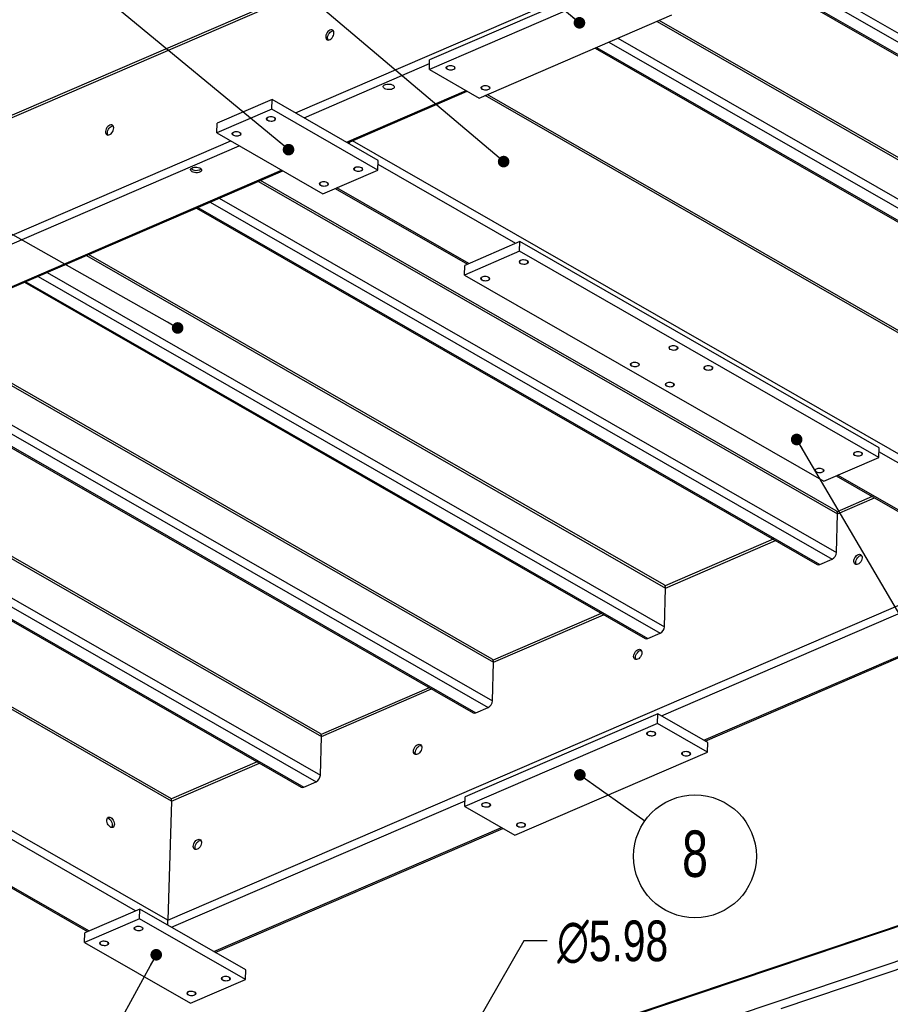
# Model space of a CAD drawing. Header units: millimetres. Extents: x 5 to 589, y 5 to 415.
# Tile 15 of 18: x 407 to 481, y 287 to 372. Entities that reach past the tile are written whole.
import ezdxf

# ---------------------------------------------------------------- set-up
doc = ezdxf.new("R2010")
doc.units = ezdxf.units.MM
doc.header["$PDSIZE"] = -1
for name, color, linetype in [('COTES', 1, 'Continuous'), ('NOTES', 6, 'Continuous'), ('TRAIT-FINS', 9, 'Continuous')]:
    doc.layers.add(name, color=color, linetype=linetype)
doc.layers.add('TRAIT-FORT', color=4, linetype='Continuous', lineweight=25)
doc.styles.add('SLDTEXTSTYLE0', font='TXT', dxfattribs={"width": 0.75})
doc.dimstyles.new('SLDDIMSTYLE2', dxfattribs={"dimtxt": 0.18, "dimasz": 1, "dimexe": 0, "dimexo": 0.0625, "dimgap": 0, "dimtad": 0, "dimtih": 1, "dimtoh": 1, "dimdec": 0, "dimrnd": 1e-09, "dimzin": 0, "dimdsep": 46, "dimtxsty": 'Standard', "dimblk1": 'DOT', "dimblk2": 'DOT', "dimsah": 1, "dimcen": 0.09, "dimadec": 0, "dimazin": 0, "dimtfac": 1, "dimtdec": 0, "dimtofl": 0, "dimtmove": 0, "dimatfit": 3, "dimldrblk": 'DOT', "dimfxl": 1, "dimfrac": 2, "dimtolj": 1, "dimtzin": 0, "dimarcsym": 0})
doc.dimstyles.new('SLDDIMSTYLE3', dxfattribs={"dimtxt": 3.5, "dimasz": 2, "dimexe": 0, "dimexo": 0.0625, "dimgap": 0.875, "dimtad": 0, "dimtih": 1, "dimtoh": 1, "dimlfac": 12, "dimrnd": 1e-09, "dimzin": 12, "dimdsep": 46, "dimtxsty": 'SLDTEXTSTYLE0', "dimsah": 1, "dimcen": 0, "dimadec": 0, "dimazin": 3, "dimtfac": 1, "dimtofl": 0, "dimtmove": 0, "dimatfit": 3, "dimfxl": 1, "dimfrac": 2, "dimtolj": 1, "dimtzin": 12, "dimarcsym": 0})

# ---------------------------------------------------------------- blocks, each defined once
blk = doc.blocks.new('_Dot')
at = {"color": 0, "linetype": 'ByBlock', "lineweight": -2}
blk.add_line((-0.5, 0), (-1, 0), dxfattribs=at)
at = {"color": 0, "linetype": 'ByBlock', "const_width": 0.5}
blk.add_lwpolyline([(-0.25, 0, 1), (0.25, 0, 1)], format="xyb", close=True, dxfattribs=at)
blk = doc.blocks.new('SW_NOTE_23')
at = {"layer": 'NOTES', "color": 0}
blk.add_circle((4.319, -3.055), 5.291, dxfattribs=at)
at = {"layer": 'NOTES', "color": 0, "insert": (4.325, -0.831), "char_height": 4, "attachment_point": 2, "style": 'SLDTEXTSTYLE0'}
blk.add_mtext('8', dxfattribs=at)
blk = doc.blocks.new('_D_50')
at = {"layer": 'COTES', "color": 0, "lineweight": -2, "transparency": 16777216}
for p, q in [((449.919, 292.877), (443.962, 282.49)), ((451.919, 292.877), (449.919, 292.877))]:
    blk.add_line(p, q, dxfattribs=at)
at = {"layer": 'COTES', "color": 0, "transparency": 16777216}
blk.add_solid([(443.673, 282.656), (444.251, 282.324), (442.967, 280.755)], dxfattribs=at)
at = {"layer": 'Defpoints', "color": 0, "transparency": 16777216}
for p in [(442.967, 280.755), (442.719, 280.323)]:
    blk.add_point(p, dxfattribs=at)
at = {"layer": 'COTES', "color": 0, "transparency": 16777216, "insert": (452.794, 294.627), "char_height": 3.5, "attachment_point": 1, "style": 'SLDTEXTSTYLE0'}
blk.add_mtext('\\A1;∅5.98', dxfattribs=at)

msp = doc.modelspace()

# ---------------------------------------------------------------- linework, layer by layer
at = {"layer": 'TRAIT-FINS', "lineweight": 18, "flags": 128}
for points in [[(443.34319, 368.16758), (443.47702, 368.20474), (443.63135, 368.21279), (443.7827, 368.1905), (443.90801, 368.14127), (443.98822, 368.0726), (444.01111, 367.99494), (443.97319, 367.9201), (443.88025, 367.85949), (443.74642, 367.82234), (443.59209, 367.81429), (443.44074, 367.83657), (443.31543, 367.8858), (443.23522, 367.95447), (443.21233, 368.03214), (443.25025, 368.10697), (443.34319, 368.16758)], [(446.3507, 366.44229), (446.48453, 366.47945), (446.63886, 366.4875), (446.79021, 366.46521), (446.91552, 366.41598), (446.99573, 366.34731), (447.01862, 366.26964), (446.98071, 366.19481), (446.88776, 366.1342), (446.75393, 366.09705), (446.5996, 366.089), (446.44825, 366.11128), (446.32294, 366.16051), (446.24273, 366.22918), (446.21984, 366.30685), (446.25776, 366.38168), (446.3507, 366.44229)], [(427.87288, 363.76448), (428.00671, 363.80164), (428.16104, 363.80969), (428.31239, 363.7874), (428.4377, 363.73817), (428.51791, 363.6695), (428.5408, 363.59184), (428.50288, 363.517), (428.40994, 363.45639), (428.27611, 363.41924), (428.12178, 363.41119), (427.97043, 363.43347), (427.84512, 363.4827), (427.76491, 363.55137), (427.74202, 363.62904), (427.77994, 363.70387), (427.87288, 363.76448)], [(424.90995, 362.48711), (425.04378, 362.52427), (425.19811, 362.53232), (425.34946, 362.51003), (425.47477, 362.46081), (425.55498, 362.39213), (425.57787, 362.31447), (425.53995, 362.23963), (425.44701, 362.17902), (425.31318, 362.14187), (425.15885, 362.13382), (425.0075, 362.1561), (424.88219, 362.20533), (424.80198, 362.274), (424.77909, 362.35167), (424.817, 362.4265), (424.90995, 362.48711)], [(435.39166, 359.45125), (435.52549, 359.48841), (435.67982, 359.49646), (435.83117, 359.47417), (435.95648, 359.42495), (436.03669, 359.35627), (436.05958, 359.27861), (436.02166, 359.20378), (435.92872, 359.14317), (435.79489, 359.10601), (435.64056, 359.09796), (435.48921, 359.12025), (435.3639, 359.16947), (435.28369, 359.23815), (435.2608, 359.31581), (435.29872, 359.39065), (435.39166, 359.45125)], [(432.42873, 358.17388), (432.56256, 358.21104), (432.71689, 358.21909), (432.86824, 358.1968), (432.99355, 358.14758), (433.07376, 358.0789), (433.09665, 358.00124), (433.05873, 357.92641), (432.96579, 357.8658), (432.83196, 357.82864), (432.67763, 357.82059), (432.52628, 357.84288), (432.40096, 357.8921), (432.32076, 357.96078), (432.29787, 358.03844), (432.33578, 358.11328), (432.42873, 358.17388)], [(449.6403, 351.456), (449.77412, 351.49316), (449.92846, 351.5012), (450.0798, 351.47892), (450.20512, 351.42969), (450.28533, 351.36102), (450.30821, 351.28335), (450.2703, 351.20852), (450.17735, 351.14791), (450.04353, 351.11075), (449.88919, 351.10271), (449.73785, 351.12499), (449.61253, 351.17422), (449.53232, 351.24289), (449.50944, 351.32056), (449.54735, 351.39539), (449.6403, 351.456)], [(446.32181, 350.02535), (446.45564, 350.0625), (446.60997, 350.07055), (446.76132, 350.04827), (446.88663, 349.99904), (446.96684, 349.93037), (446.98973, 349.8527), (446.95182, 349.77787), (446.85887, 349.71726), (446.72504, 349.6801), (446.57071, 349.67205), (446.41936, 349.69434), (446.29405, 349.74356), (446.21384, 349.81224), (446.19095, 349.8899), (446.22887, 349.96474), (446.32181, 350.02535)], [(462.52963, 344.0619), (462.66346, 344.09905), (462.8178, 344.1071), (462.96914, 344.08482), (463.09446, 344.03559), (463.17466, 343.96692), (463.19755, 343.88925), (463.15964, 343.81442), (463.06669, 343.75381), (462.93286, 343.71665), (462.77853, 343.7086), (462.62718, 343.73089), (462.50187, 343.78011), (462.42166, 343.84879), (462.39877, 343.92645), (462.43669, 344.00129), (462.52963, 344.0619)], [(459.21115, 342.63124), (459.34498, 342.6684), (459.49931, 342.67645), (459.65066, 342.65416), (459.77597, 342.60493), (459.85618, 342.53626), (459.87907, 342.4586), (459.84115, 342.38376), (459.74821, 342.32315), (459.61438, 342.286), (459.46005, 342.27795), (459.3087, 342.30023), (459.18339, 342.34946), (459.10318, 342.41813), (459.08029, 342.4958), (459.1182, 342.57063), (459.21115, 342.63124)], [(465.53715, 342.3366), (465.67097, 342.37376), (465.82531, 342.38181), (465.97665, 342.35952), (466.10197, 342.3103), (466.18217, 342.24162), (466.20506, 342.16396), (466.16715, 342.08913), (466.0742, 342.02852), (465.94038, 341.99136), (465.78604, 341.98331), (465.6347, 342.0056), (465.50938, 342.05482), (465.42917, 342.1235), (465.40629, 342.20116), (465.4442, 342.276), (465.53715, 342.3366)], [(462.21866, 340.90595), (462.35249, 340.94311), (462.50682, 340.95116), (462.65817, 340.92887), (462.78348, 340.87964), (462.86369, 340.81097), (462.88658, 340.73331), (462.84866, 340.65847), (462.75572, 340.59786), (462.62189, 340.56071), (462.46756, 340.55266), (462.31621, 340.57494), (462.1909, 340.62417), (462.11069, 340.69284), (462.0878, 340.77051), (462.12572, 340.84534), (462.21866, 340.90595)], [(478.42648, 334.9425), (478.56031, 334.97966), (478.71464, 334.98771), (478.86599, 334.96542), (478.9913, 334.91619), (479.07151, 334.84752), (479.0944, 334.76986), (479.05648, 334.69502), (478.96354, 334.63441), (478.82971, 334.59726), (478.67538, 334.58921), (478.52403, 334.61149), (478.39872, 334.66072), (478.31851, 334.72939), (478.29562, 334.80706), (478.33354, 334.88189), (478.42648, 334.9425)], [(475.108, 333.51185), (475.24183, 333.549), (475.39616, 333.55705), (475.54751, 333.53477), (475.67282, 333.48554), (475.75303, 333.41687), (475.77592, 333.3392), (475.738, 333.26437), (475.64506, 333.20376), (475.51123, 333.1666), (475.35689, 333.15855), (475.20555, 333.18084), (475.08023, 333.23007), (475.00003, 333.29874), (474.97714, 333.3764), (475.01505, 333.45124), (475.108, 333.51185)], [(460.62, 310.86134), (460.75383, 310.8985), (460.90816, 310.90655), (461.05951, 310.88426), (461.18482, 310.83503), (461.26503, 310.76636), (461.28792, 310.68869), (461.25, 310.61386), (461.15706, 310.55325), (461.02323, 310.5161), (460.8689, 310.50805), (460.71755, 310.53033), (460.59224, 310.57956), (460.51203, 310.64823), (460.48914, 310.7259), (460.52706, 310.80073), (460.62, 310.86134)], [(463.62751, 309.13605), (463.76134, 309.17321), (463.91568, 309.18125), (464.06702, 309.15897), (464.19234, 309.10974), (464.27254, 309.04107), (464.29543, 308.9634), (464.25752, 308.88857), (464.16457, 308.82796), (464.03074, 308.7908), (463.87641, 308.78276), (463.72506, 308.80504), (463.59975, 308.85427), (463.51954, 308.92294), (463.49665, 309.00061), (463.53457, 309.07544), (463.62751, 309.13605)], [(446.39793, 304.72997), (446.53176, 304.76712), (446.68609, 304.77517), (446.83744, 304.75289), (446.96275, 304.70366), (447.04296, 304.63499), (447.06585, 304.55732), (447.02793, 304.48249), (446.93499, 304.42188), (446.80116, 304.38472), (446.64682, 304.37667), (446.49548, 304.39896), (446.37016, 304.44819), (446.28996, 304.51686), (446.26707, 304.59452), (446.30498, 304.66936), (446.39793, 304.72997)], [(449.40544, 303.00468), (449.53927, 303.04183), (449.6936, 303.04988), (449.84495, 303.0276), (449.97026, 302.97837), (450.05047, 302.9097), (450.07336, 302.83203), (450.03544, 302.7572), (449.9425, 302.69659), (449.80867, 302.65943), (449.65434, 302.65138), (449.50299, 302.67367), (449.37768, 302.7229), (449.29747, 302.79157), (449.27458, 302.86923), (449.3125, 302.94407), (449.40544, 303.00468)], [(416.46851, 294.0933), (416.60234, 294.13046), (416.75667, 294.13851), (416.90802, 294.11622), (417.03333, 294.067), (417.11354, 293.99832), (417.13643, 293.92066), (417.09851, 293.84583), (417.00557, 293.78522), (416.87174, 293.74806), (416.71741, 293.74001), (416.56606, 293.7623), (416.44075, 293.81152), (416.36054, 293.8802), (416.33765, 293.95786), (416.37557, 294.0327), (416.46851, 294.0933)], [(413.50558, 292.81594), (413.63941, 292.85309), (413.79374, 292.86114), (413.94509, 292.83885), (414.0704, 292.78963), (414.15061, 292.72095), (414.1735, 292.64329), (414.13558, 292.56846), (414.04264, 292.50785), (413.90881, 292.47069), (413.75448, 292.46264), (413.60313, 292.48493), (413.47782, 292.53415), (413.39761, 292.60283), (413.37472, 292.68049), (413.41264, 292.75533), (413.50558, 292.81594)], [(423.98729, 289.78008), (424.12112, 289.81723), (424.27545, 289.82528), (424.4268, 289.803), (424.55211, 289.75377), (424.63232, 289.6851), (424.65521, 289.60743), (424.61729, 289.5326), (424.52435, 289.47199), (424.39052, 289.43483), (424.23619, 289.42678), (424.08484, 289.44907), (423.95953, 289.4983), (423.87932, 289.56697), (423.85643, 289.64464), (423.89435, 289.71947), (423.98729, 289.78008)], [(421.02436, 288.50271), (421.15819, 288.53986), (421.31252, 288.54791), (421.46387, 288.52563), (421.58918, 288.4764), (421.66939, 288.40773), (421.69228, 288.33006), (421.65436, 288.25523), (421.56142, 288.19462), (421.42759, 288.15746), (421.27326, 288.14941), (421.12191, 288.1717), (420.9966, 288.22093), (420.91639, 288.2896), (420.8935, 288.36727), (420.93142, 288.4421), (421.02436, 288.50271)]]:
    msp.add_lwpolyline(points, dxfattribs=at)
at = {"layer": 'TRAIT-FORT', "lineweight": 25}
for p, q in [((497.48051, 403.43699), (350.65441, 340.13781)), ((350.38689, 339.82354), (497.34831, 403.18106)), ((430.25742, 364.1349), (482.74901, 386.7649)), ((471.21909, 377.27825), (524.36456, 346.79079)), ((469.24614, 376.42768), (522.7035, 345.7613)), ((469.37629, 376.48379), (522.93016, 345.76204)), ((470.44294, 376.94364), (523.99682, 346.22189)), ((458.39887, 375.85679), (441.80645, 368.70352)), ((458.3745, 375.02556), (441.78208, 367.87229)), ((446.07853, 365.40759), (462.67094, 372.56086)), ((510.12328, 344.24739), (461.58419, 372.09234)), ((461.389, 372.00819), (510.23998, 343.98431)), ((458.02425, 370.55759), (510.14248, 340.65942)), ((456.0513, 369.70702), (508.48143, 339.62992)), ((456.18145, 369.76313), (508.70809, 339.63067)), ((457.2481, 370.22298), (509.77474, 340.09052)), ((441.78208, 367.87229), (441.80645, 368.70352)), ((430.98806, 363.71576), (441.79684, 368.3756)), ((441.78208, 367.87229), (446.07853, 365.40759)), ((428.24908, 365.287), (423.50839, 363.24321)), ((428.22471, 364.45578), (428.24908, 365.287)), ((437.37903, 360.04951), (428.24908, 365.287)), ((434.64004, 361.62076), (444.93948, 366.06102)), ((434.75186, 361.55662), (445.05129, 365.99688)), ((495.42532, 337.59747), (446.57434, 365.62135)), ((495.30862, 337.86054), (446.76953, 365.7055)), ((428.22471, 364.45578), (423.48402, 362.41199)), ((437.35465, 359.21829), (428.22471, 364.45578)), ((423.48402, 362.41199), (423.50839, 363.24321)), ((423.48402, 362.41199), (432.61396, 357.1745)), ((350.08627, 329.57177), (424.67555, 361.72846)), ((397.32916, 349.20484), (425.40619, 361.30932)), ((495.1247, 327.3457), (435.17245, 361.73794)), ((437.35465, 359.21829), (437.37903, 360.04951)), ((449.21464, 352.90264), (437.36872, 359.69817)), ((400.98114, 347.10984), (429.05816, 359.21432)), ((401.09295, 347.0457), (429.16998, 359.15018)), ((432.61396, 357.1745), (437.35465, 359.21829)), ((427.05841, 358.23984), (476.93663, 329.62668)), ((476.81992, 329.88975), (427.2536, 358.32399)), ((433.68055, 357.63432), (445.05491, 351.10931)), ((445.18505, 351.16542), (433.8107, 357.69043)), ((423.69366, 356.78924), (476.83913, 326.30179)), ((421.72071, 355.93867), (475.17808, 325.27229)), ((421.85086, 355.99478), (475.40473, 325.27304)), ((422.91751, 356.45463), (476.47139, 325.73289)), ((449.57019, 353.05592), (444.8295, 351.01213)), ((449.54582, 352.2247), (449.57019, 353.05592)), ((480.5046, 335.31007), (449.57019, 353.05592)), ((412.24376, 351.853), (462.12197, 323.23984)), ((462.00526, 323.50291), (412.43895, 351.93715)), ((449.54582, 352.2247), (444.80513, 350.18091)), ((480.48023, 334.47885), (449.54582, 352.2247)), ((444.80513, 350.18091), (444.8295, 351.01213)), ((408.10286, 350.06779), (461.65673, 319.34604)), ((408.879, 350.4024), (462.02447, 319.91494)), ((444.80513, 350.18091), (475.73954, 332.43506)), ((406.90605, 349.55183), (460.36342, 318.88545)), ((407.0362, 349.60793), (460.59008, 318.88619)), ((447.1906, 317.11606), (398.65152, 344.96102)), ((398.45633, 344.87687), (447.30731, 316.85299)), ((395.09158, 343.42627), (447.20981, 313.52809)), ((393.11863, 342.5757), (445.54876, 312.4986)), ((393.24877, 342.6318), (445.77542, 312.49934)), ((394.31543, 343.09166), (446.84207, 312.95919)), ((382.61444, 339.0793), (432.49265, 310.46614)), ((432.37595, 310.72921), (382.80963, 339.16345)), ((378.47354, 337.29409), (432.02741, 306.57235)), ((379.24968, 337.6287), (432.39515, 307.14124)), ((377.27673, 336.77813), (430.7341, 306.11175)), ((377.40688, 336.83424), (430.96076, 306.11249)), ((480.48023, 334.47885), (480.5046, 335.31007)), ((492.34021, 328.1632), (480.4943, 334.95873)), ((475.73954, 332.43506), (480.48023, 334.47885)), ((419.57427, 304.89681), (369.69605, 333.50997)), ((419.57177, 305.09437), (369.89124, 333.59412)), ((476.80613, 332.89488), (488.18048, 326.36987)), ((488.31063, 326.42598), (476.93628, 332.95099)), ((479.9168, 331.11042), (476.89796, 329.80895)), ((476.93663, 329.62668), (480.11478, 330.99684)), ((476.83913, 326.30179), (476.93663, 329.62668)), ((419.27365, 294.64504), (360.34863, 328.448)), ((471.40094, 327.43909), (462.0833, 323.4221)), ((462.12197, 323.23984), (471.59892, 327.32551)), ((475.40473, 325.27304), (476.47139, 325.73289)), ((419.27365, 294.64504), (489.12223, 324.75794)), ((461.77584, 312.23432), (489.85287, 324.3388)), ((462.02447, 319.91494), (462.12197, 323.23984)), ((465.42782, 310.13932), (493.50485, 322.2438)), ((465.53964, 310.07518), (493.61666, 322.17966)), ((456.58628, 321.05224), (447.26864, 317.03525)), ((447.30731, 316.85299), (456.78427, 320.93866)), ((460.59008, 318.88619), (461.65673, 319.34604)), ((447.20981, 313.52809), (447.30731, 316.85299)), ((441.77162, 314.66539), (432.45398, 310.64841)), ((432.49265, 310.46614), (441.96961, 314.55182)), ((445.77542, 312.49934), (446.84207, 312.95919)), ((461.45361, 312.41917), (444.86119, 305.2659)), ((461.42924, 311.58795), (461.45361, 312.41917)), ((465.75006, 309.95447), (461.45361, 312.41917)), ((461.42924, 311.58795), (444.83682, 304.43468)), ((465.72568, 309.12325), (461.42924, 311.58795)), ((432.39515, 307.14124), (432.49265, 310.46614)), ((465.72568, 309.12325), (465.75006, 309.95447)), ((449.13326, 301.96998), (465.72568, 309.12325)), ((426.95696, 308.27855), (419.57147, 305.09454)), ((419.57427, 304.89681), (427.15495, 308.16497)), ((430.96076, 306.11249), (432.02741, 306.57235)), ((444.83682, 304.43468), (444.86119, 305.2659)), ((419.57427, 304.89681), (419.27365, 294.64504)), ((419.5837, 294.04458), (444.85158, 304.93799)), ((444.83682, 304.43468), (449.13326, 301.96998)), ((512.00547, 304.19688), (340.19691, 246.57054)), ((340.53552, 246.61521), (512.13841, 304.17257)), ((414.21146, 303.38853), (414.12334, 303.43908)), ((423.23567, 291.94958), (447.99422, 302.62341)), ((423.34749, 291.88544), (448.10603, 302.55926)), ((348.379, 246.29226), (515.26524, 302.2676)), ((416.48916, 295.46254), (404.64324, 302.25808)), ((400.95507, 300.19423), (412.32942, 293.66921)), ((412.45957, 293.72532), (401.08522, 300.25034)), ((416.84471, 295.61583), (412.10402, 293.57204)), ((416.82034, 294.7846), (416.84471, 295.61583)), ((425.97466, 290.37834), (416.84471, 295.61583)), ((416.82034, 294.7846), (412.07965, 292.74081)), ((425.95028, 289.54711), (416.82034, 294.7846)), ((412.07965, 292.74081), (412.10402, 293.57204)), ((412.07965, 292.74081), (421.20959, 287.50332)), ((472.07242, 287.06119), (486.43494, 291.87852)), ((425.95028, 289.54711), (425.97466, 290.37834)), ((421.20959, 287.50332), (425.95028, 289.54711))]:
    msp.add_line(p, q, dxfattribs=at)
at = {"layer": 'TRAIT-FORT', "lineweight": 25, "flags": 128}
for points in [[(433.22203, 371.26059), (433.13323, 371.20941), (433.04924, 371.13534), (432.97534, 371.04302), (432.91617, 370.93825), (432.87546, 370.82763), (432.85576, 370.71809), (432.85831, 370.61653), (432.88294, 370.52932), (432.92812, 370.46195), (432.991, 370.41864), (433.06763, 370.40212), (433.15319, 370.41343), (433.24232, 370.45185), (433.3294, 370.51498), (433.40897, 370.59884), (433.47603, 370.69816), (433.52637, 370.80671), (433.55682, 370.91767), (433.56546, 371.02406), (433.55176, 371.11919), (433.51658, 371.1971), (433.46212, 371.25288), (433.39181, 371.28303), (433.31007, 371.28565), (433.22203, 371.26059)], [(433.06298, 370.40232), (433.02905, 370.47834), (433.01535, 370.57347), (433.02399, 370.67986), (433.05444, 370.79081), (433.10477, 370.89937), (433.17183, 370.99869), (433.25141, 371.08255), (433.33849, 371.14567), (433.42762, 371.1841), (433.51318, 371.19541), (433.51783, 371.19521)], [(443.34506, 367.89857), (443.42395, 367.86417), (443.51805, 367.84187), (443.61974, 367.83348), (443.72078, 367.83967), (443.81298, 367.85995), (443.88889, 367.89267), (443.94233, 367.93518), (443.96899, 367.98405), (443.96671, 368.0353), (443.93567, 368.08478), (443.87838, 368.1285), (443.79949, 368.1629), (443.70539, 368.1852), (443.6037, 368.1936), (443.50266, 368.18741), (443.41045, 368.16713), (443.33455, 368.1344), (443.28111, 368.09189), (443.25445, 368.04303), (443.25673, 367.99178), (443.28777, 367.94229), (443.34506, 367.89857)], [(438.60839, 366.19158), (438.50985, 366.15926), (438.39724, 366.14059), (438.27766, 366.13675), (438.15862, 366.14796), (438.04758, 366.17352), (437.95154, 366.21184), (437.87652, 366.2605), (437.82724, 366.31644), (437.8068, 366.37615), (437.81648, 366.43588), (437.85567, 366.49187), (437.9219, 366.54061), (438.01103, 366.57903), (438.11744, 366.60473), (438.23445, 366.61607), (438.35472, 366.61236), (438.47067, 366.59383), (438.57503, 366.56163), (438.66124, 366.5178), (438.72388, 366.46509), (438.75902, 366.4068), (438.76445, 366.34661), (438.73982, 366.28829), (438.68669, 366.2355), (438.60839, 366.19158)], [(446.35257, 366.17328), (446.43146, 366.13888), (446.52556, 366.11658), (446.62725, 366.10818), (446.72829, 366.11438), (446.8205, 366.13466), (446.8964, 366.16738), (446.94984, 366.20989), (446.97651, 366.25875), (446.97422, 366.31001), (446.94318, 366.35949), (446.8859, 366.40321), (446.80701, 366.43761), (446.7129, 366.45991), (446.61121, 366.46831), (446.51017, 366.46211), (446.41797, 366.44184), (446.34207, 366.40911), (446.28862, 366.3666), (446.26196, 366.31774), (446.26424, 366.26649), (446.29528, 366.217), (446.35257, 366.17328)], [(427.87475, 363.49547), (427.95364, 363.46107), (428.04774, 363.43877), (428.14943, 363.43038), (428.25047, 363.43657), (428.34267, 363.45685), (428.41858, 363.48957), (428.47202, 363.53208), (428.49868, 363.58095), (428.4964, 363.6322), (428.46536, 363.68168), (428.40807, 363.7254), (428.32918, 363.7598), (428.23508, 363.7821), (428.13339, 363.7905), (428.03235, 363.78431), (427.94015, 363.76403), (427.86424, 363.7313), (427.8108, 363.68879), (427.78414, 363.63993), (427.78642, 363.58868), (427.81746, 363.53919), (427.87475, 363.49547)], [(414.25927, 363.08543), (414.17046, 363.03425), (414.08647, 362.96017), (414.01257, 362.86785), (413.95341, 362.76309), (413.9127, 362.65246), (413.893, 362.54293), (413.89554, 362.44137), (413.92018, 362.35416), (413.96536, 362.28678), (414.02823, 362.24348), (414.10486, 362.22696), (414.19043, 362.23827), (414.27955, 362.27669), (414.36664, 362.33981), (414.44621, 362.42367), (414.51327, 362.523), (414.56361, 362.63155), (414.59405, 362.7425), (414.6027, 362.84889), (414.589, 362.94403), (414.55381, 363.02193), (414.49936, 363.07771), (414.42905, 363.10786), (414.34731, 363.11049), (414.25927, 363.08543)], [(414.10021, 362.22715), (414.06628, 362.30317), (414.05258, 362.39831), (414.06123, 362.5047), (414.09167, 362.61565), (414.14201, 362.7242), (414.20907, 362.82353), (414.28864, 362.90739), (414.37573, 362.97051), (414.46485, 363.00893), (414.55042, 363.02024), (414.55507, 363.02005)], [(424.91181, 362.2181), (424.9907, 362.1837), (425.08481, 362.1614), (425.1865, 362.15301), (425.28754, 362.1592), (425.37974, 362.17948), (425.45564, 362.2122), (425.50909, 362.25471), (425.53575, 362.30358), (425.53347, 362.35483), (425.50243, 362.40432), (425.44514, 362.44803), (425.36625, 362.48243), (425.27215, 362.50474), (425.17046, 362.51313), (425.06942, 362.50694), (424.97721, 362.48666), (424.90131, 362.45394), (424.84787, 362.41142), (424.8212, 362.36256), (424.82349, 362.31131), (424.85453, 362.26182), (424.91181, 362.2181)], [(422.01597, 359.03831), (421.91743, 359.00599), (421.80483, 358.98733), (421.68525, 358.98348), (421.5662, 358.99469), (421.45517, 359.02025), (421.35912, 359.05857), (421.28411, 359.10723), (421.23483, 359.16317), (421.21438, 359.22288), (421.22406, 359.28261), (421.26325, 359.3386), (421.32948, 359.38734), (421.41861, 359.42577), (421.52502, 359.45146), (421.64204, 359.46281), (421.7623, 359.4591), (421.87825, 359.44056), (421.98261, 359.40837), (422.06882, 359.36453), (422.13147, 359.31182), (422.1666, 359.25353), (422.17203, 359.19334), (422.1474, 359.13502), (422.09427, 359.08223), (422.01597, 359.03831)], [(422.12917, 359.31438), (422.10037, 359.29004), (422.02207, 359.24611)], [(435.39353, 359.18225), (435.47242, 359.14784), (435.56652, 359.12554), (435.66821, 359.11715), (435.76925, 359.12334), (435.86145, 359.14362), (435.93736, 359.17634), (435.9908, 359.21886), (436.01746, 359.26772), (436.01518, 359.31897), (435.98414, 359.36846), (435.92685, 359.41217), (435.84796, 359.44658), (435.75386, 359.46888), (435.65217, 359.47727), (435.55113, 359.47108), (435.45892, 359.4508), (435.38302, 359.41808), (435.32958, 359.37556), (435.30292, 359.3267), (435.3052, 359.27545), (435.33624, 359.22596), (435.39353, 359.18225)], [(432.43059, 357.90488), (432.50948, 357.87048), (432.60359, 357.84817), (432.70528, 357.83978), (432.80632, 357.84597), (432.89852, 357.86625), (432.97442, 357.89897), (433.02787, 357.94149), (433.05453, 357.99035), (433.05225, 358.0416), (433.02121, 358.09109), (432.96392, 358.1348), (432.88503, 358.16921), (432.79093, 358.19151), (432.68924, 358.1999), (432.5882, 358.19371), (432.49599, 358.17343), (432.42009, 358.14071), (432.36665, 358.09819), (432.33998, 358.04933), (432.34227, 357.99808), (432.37331, 357.94859), (432.43059, 357.90488)], [(449.64216, 351.18699), (449.72105, 351.15259), (449.81515, 351.13029), (449.91684, 351.12189), (450.01788, 351.12809), (450.11009, 351.14837), (450.18599, 351.18109), (450.23944, 351.2236), (450.2661, 351.27246), (450.26382, 351.32371), (450.23278, 351.3732), (450.17549, 351.41692), (450.0966, 351.45132), (450.0025, 351.47362), (449.90081, 351.48202), (449.79977, 351.47582), (449.70756, 351.45554), (449.63166, 351.42282), (449.57821, 351.38031), (449.55155, 351.33145), (449.55383, 351.2802), (449.58488, 351.23071), (449.64216, 351.18699)], [(446.32368, 349.75634), (446.40257, 349.72194), (446.49667, 349.69963), (446.59836, 349.69124), (446.6994, 349.69743), (446.79161, 349.71771), (446.86751, 349.75043), (446.92095, 349.79295), (446.94762, 349.84181), (446.94533, 349.89306), (446.91429, 349.94255), (446.85701, 349.98627), (446.77812, 350.02067), (446.68401, 350.04297), (446.58232, 350.05136), (446.48128, 350.04517), (446.38908, 350.02489), (446.31318, 349.99217), (446.25973, 349.94966), (446.23307, 349.90079), (446.23535, 349.84954), (446.26639, 349.80005), (446.32368, 349.75634)], [(462.5315, 343.79289), (462.61039, 343.75849), (462.70449, 343.73618), (462.80618, 343.72779), (462.90722, 343.73398), (462.99943, 343.75426), (463.07533, 343.78698), (463.12877, 343.8295), (463.15544, 343.87836), (463.15315, 343.92961), (463.12211, 343.9791), (463.06483, 344.02281), (462.98594, 344.05722), (462.89183, 344.07952), (462.79014, 344.08791), (462.6891, 344.08172), (462.5969, 344.06144), (462.521, 344.02872), (462.46755, 343.98621), (462.44089, 343.93734), (462.44317, 343.88609), (462.47421, 343.8366), (462.5315, 343.79289)], [(459.21301, 342.36223), (459.2919, 342.32783), (459.38601, 342.30553), (459.4877, 342.29714), (459.58874, 342.30333), (459.68094, 342.32361), (459.75684, 342.35633), (459.81029, 342.39884), (459.83695, 342.44771), (459.83467, 342.49896), (459.80363, 342.54845), (459.74634, 342.59216), (459.66745, 342.62656), (459.57335, 342.64887), (459.47166, 342.65726), (459.37062, 342.65107), (459.27841, 342.63079), (459.20251, 342.59807), (459.14907, 342.55555), (459.12241, 342.50669), (459.12469, 342.45544), (459.15573, 342.40595), (459.21301, 342.36223)], [(465.53901, 342.0676), (465.6179, 342.0332), (465.712, 342.01089), (465.81369, 342.0025), (465.91473, 342.00869), (466.00694, 342.02897), (466.08284, 342.06169), (466.13629, 342.10421), (466.16295, 342.15307), (466.16067, 342.20432), (466.12962, 342.25381), (466.07234, 342.29752), (465.99345, 342.33193), (465.89935, 342.35423), (465.79766, 342.36262), (465.69661, 342.35643), (465.60441, 342.33615), (465.52851, 342.30343), (465.47506, 342.26091), (465.4484, 342.21205), (465.45068, 342.1608), (465.48172, 342.11131), (465.53901, 342.0676)], [(462.22053, 340.63694), (462.29942, 340.60254), (462.39352, 340.58024), (462.49521, 340.57185), (462.59625, 340.57804), (462.68846, 340.59832), (462.76436, 340.63104), (462.8178, 340.67355), (462.84446, 340.72242), (462.84218, 340.77367), (462.81114, 340.82315), (462.75385, 340.86687), (462.67496, 340.90127), (462.58086, 340.92357), (462.47917, 340.93197), (462.37813, 340.92578), (462.28593, 340.9055), (462.21003, 340.87277), (462.15658, 340.83026), (462.12992, 340.7814), (462.1322, 340.73015), (462.16324, 340.68066), (462.22053, 340.63694)], [(478.42835, 334.67349), (478.50724, 334.63909), (478.60134, 334.61679), (478.70303, 334.6084), (478.80407, 334.61459), (478.89628, 334.63487), (478.97218, 334.66759), (479.02562, 334.7101), (479.05228, 334.75897), (479.05, 334.81022), (479.01896, 334.8597), (478.96167, 334.90342), (478.88279, 334.93782), (478.78868, 334.96012), (478.68699, 334.96852), (478.58595, 334.96233), (478.49375, 334.94205), (478.41785, 334.90932), (478.3644, 334.86681), (478.33774, 334.81795), (478.34002, 334.7667), (478.37106, 334.71721), (478.42835, 334.67349)], [(475.10986, 333.24284), (475.18875, 333.20844), (475.28285, 333.18614), (475.38455, 333.17774), (475.48559, 333.18393), (475.57779, 333.20421), (475.65369, 333.23694), (475.70714, 333.27945), (475.7338, 333.32831), (475.73152, 333.37956), (475.70048, 333.42905), (475.64319, 333.47277), (475.5643, 333.50717), (475.4702, 333.52947), (475.36851, 333.53786), (475.26747, 333.53167), (475.17526, 333.51139), (475.09936, 333.47867), (475.04592, 333.43616), (475.01925, 333.38729), (475.02154, 333.33604), (475.05258, 333.28656), (475.10986, 333.24284)], [(478.68158, 325.28368), (478.59354, 325.25862), (478.5118, 325.26124), (478.44149, 325.2914), (478.38703, 325.34718), (478.35185, 325.42508), (478.33815, 325.52022), (478.3468, 325.6266), (478.37724, 325.73756), (478.42758, 325.84611), (478.49464, 325.94543), (478.57421, 326.02929), (478.66129, 326.09242), (478.75042, 326.13084), (478.83598, 326.14215), (478.91261, 326.12563), (478.97549, 326.08232), (479.02067, 326.01495), (479.0453, 325.92774), (479.04785, 325.82618), (479.02815, 325.71664), (478.98744, 325.60602), (478.92827, 325.50126), (478.85437, 325.40894), (478.77038, 325.33486), (478.68158, 325.28368)], [(478.5469, 325.25663), (478.51297, 325.33265), (478.49927, 325.42779), (478.50791, 325.53418), (478.53836, 325.64513), (478.58869, 325.75368), (478.65575, 325.85301), (478.73533, 325.93687), (478.82241, 325.99999), (478.91154, 326.03841), (478.9971, 326.04972), (479.00175, 326.04953)], [(459.71882, 317.10852), (459.63078, 317.08345), (459.54903, 317.08608), (459.47873, 317.11623), (459.42427, 317.17201), (459.38909, 317.24992), (459.37539, 317.34505), (459.38403, 317.45144), (459.41448, 317.56239), (459.46481, 317.67094), (459.53187, 317.77027), (459.61145, 317.85413), (459.69853, 317.91725), (459.78766, 317.95568), (459.87322, 317.96698), (459.94985, 317.95047), (460.01273, 317.90716), (460.0579, 317.83978), (460.08254, 317.75258), (460.08509, 317.65101), (460.06539, 317.54148), (460.02467, 317.43086), (459.96551, 317.32609), (459.89161, 317.23377), (459.80762, 317.15969), (459.71882, 317.10852)], [(459.58414, 317.08147), (459.5502, 317.15749), (459.5365, 317.25262), (459.54515, 317.35901), (459.5756, 317.46997), (459.62593, 317.57852), (459.69299, 317.67784), (459.77256, 317.7617), (459.85965, 317.82483), (459.94877, 317.86325), (460.03434, 317.87456), (460.03899, 317.87436)], [(460.62187, 310.59233), (460.70076, 310.55793), (460.79486, 310.53563), (460.89655, 310.52723), (460.99759, 310.53343), (461.0898, 310.55371), (461.1657, 310.58643), (461.21914, 310.62894), (461.2458, 310.6778), (461.24352, 310.72906), (461.21248, 310.77854), (461.15519, 310.82226), (461.0763, 310.85666), (460.9822, 310.87896), (460.88051, 310.88736), (460.77947, 310.88116), (460.68727, 310.86089), (460.61136, 310.82816), (460.55792, 310.78565), (460.53126, 310.73679), (460.53354, 310.68554), (460.56458, 310.63605), (460.62187, 310.59233)], [(440.75605, 308.93335), (440.66801, 308.90829), (440.58627, 308.91092), (440.51596, 308.94107), (440.46151, 308.99685), (440.42632, 309.07475), (440.41262, 309.16989), (440.42127, 309.27627), (440.45172, 309.38723), (440.50205, 309.49578), (440.56911, 309.5951), (440.64868, 309.67896), (440.73577, 309.74209), (440.82489, 309.78051), (440.91046, 309.79182), (440.98709, 309.7753), (441.04996, 309.73199), (441.09514, 309.66462), (441.11978, 309.57741), (441.12232, 309.47585), (441.10262, 309.36632), (441.06191, 309.25569), (441.00275, 309.15093), (440.92885, 309.05861), (440.84486, 308.98453), (440.75605, 308.93335)], [(440.62137, 308.90631), (440.58744, 308.98233), (440.57374, 309.07746), (440.58239, 309.18385), (440.61283, 309.2948), (440.66317, 309.40335), (440.73023, 309.50268), (440.8098, 309.58654), (440.89688, 309.64966), (440.98601, 309.68809), (441.07157, 309.69939), (441.07622, 309.6992)], [(463.62938, 308.86704), (463.70827, 308.83264), (463.80237, 308.81034), (463.90406, 308.80194), (464.0051, 308.80814), (464.09731, 308.82842), (464.17321, 308.86114), (464.22665, 308.90365), (464.25332, 308.95251), (464.25103, 309.00376), (464.21999, 309.05325), (464.16271, 309.09697), (464.08382, 309.13137), (463.98971, 309.15367), (463.88802, 309.16207), (463.78698, 309.15587), (463.69478, 309.13559), (463.61888, 309.10287), (463.56543, 309.06036), (463.53877, 309.0115), (463.54105, 308.96025), (463.57209, 308.91076), (463.62938, 308.86704)], [(446.39979, 304.46096), (446.47868, 304.42656), (446.57279, 304.40426), (446.67448, 304.39586), (446.77552, 304.40205), (446.86772, 304.42233), (446.94362, 304.45506), (446.99707, 304.49757), (447.02373, 304.54643), (447.02145, 304.59768), (446.99041, 304.64717), (446.93312, 304.69089), (446.85423, 304.72529), (446.76013, 304.74759), (446.65844, 304.75598), (446.5574, 304.74979), (446.46519, 304.72951), (446.38929, 304.69679), (446.33585, 304.65428), (446.30918, 304.60541), (446.31147, 304.55416), (446.34251, 304.50468), (446.39979, 304.46096)], [(414.34529, 303.49435), (414.42504, 303.43532), (414.49902, 303.35389), (414.56257, 303.25517), (414.6117, 303.14536), (414.64333, 303.03136), (414.65546, 302.92035), (414.64734, 302.81928), (414.61948, 302.73452), (414.57362, 302.67139), (414.51265, 302.63385), (414.44039, 302.62426), (414.3614, 302.64324), (414.28062, 302.68957), (414.20315, 302.76036), (414.13384, 302.85115), (414.07705, 302.95625), (414.03635, 303.06904), (414.01429, 303.18244), (414.01227, 303.28932), (414.0304, 303.38297), (414.06756, 303.45751), (414.1214, 303.50825), (414.18854, 303.532), (414.26477, 303.52726), (414.34529, 303.49435)], [(414.06559, 303.45475), (414.08699, 303.45062), (414.16751, 303.41771)], [(414.16751, 303.41771), (414.24727, 303.35868), (414.32124, 303.27725), (414.38479, 303.17852), (414.43393, 303.06872), (414.46555, 302.95472), (414.47769, 302.8437), (414.46957, 302.74264), (414.4417, 302.65788), (414.42284, 302.62608)], [(449.40731, 302.73567), (449.4862, 302.70127), (449.5803, 302.67896), (449.68199, 302.67057), (449.78303, 302.67676), (449.87523, 302.69704), (449.95114, 302.72976), (450.00458, 302.77228), (450.03124, 302.82114), (450.02896, 302.87239), (449.99792, 302.92188), (449.94063, 302.9656), (449.86174, 303), (449.76764, 303.0223), (449.66595, 303.03069), (449.56491, 303.0245), (449.4727, 303.00422), (449.3968, 302.9715), (449.34336, 302.92899), (449.3167, 302.88012), (449.31898, 302.82887), (449.35002, 302.77938), (449.40731, 302.73567)], [(421.79329, 300.75819), (421.70525, 300.73313), (421.62351, 300.73575), (421.5532, 300.7659), (421.49874, 300.82168), (421.46356, 300.89959), (421.44986, 300.99472), (421.45851, 301.10111), (421.48895, 301.21206), (421.53929, 301.32061), (421.60635, 301.41994), (421.68592, 301.5038), (421.773, 301.56692), (421.86213, 301.60535), (421.94769, 301.61666), (422.02432, 301.60014), (422.0872, 301.55683), (422.13238, 301.48946), (422.15701, 301.40225), (422.15956, 301.30069), (422.13986, 301.19115), (422.09915, 301.08053), (422.03998, 300.97576), (421.96608, 300.88344), (421.88209, 300.80937), (421.79329, 300.75819)], [(421.65861, 300.73114), (421.62468, 300.80716), (421.61098, 300.9023), (421.61962, 301.00868), (421.65007, 301.11964), (421.7004, 301.22819), (421.76746, 301.32751), (421.84704, 301.41137), (421.93412, 301.4745), (422.02325, 301.51292), (422.10881, 301.52423), (422.11346, 301.52403)], [(416.47038, 293.8243), (416.54927, 293.7899), (416.64337, 293.76759), (416.74506, 293.7592), (416.8461, 293.76539), (416.93831, 293.78567), (417.01421, 293.81839), (417.06765, 293.86091), (417.09431, 293.90977), (417.09203, 293.96102), (417.06099, 294.01051), (417.0037, 294.05422), (416.92482, 294.08863), (416.83071, 294.11093), (416.72902, 294.11932), (416.62798, 294.11313), (416.53578, 294.09285), (416.45988, 294.06013), (416.40643, 294.01761), (416.37977, 293.96875), (416.38205, 293.9175), (416.41309, 293.86801), (416.47038, 293.8243)], [(413.50745, 292.54693), (413.58633, 292.51253), (413.68044, 292.49022), (413.78213, 292.48183), (413.88317, 292.48802), (413.97537, 292.5083), (414.05127, 292.54102), (414.10472, 292.58354), (414.13138, 292.6324), (414.1291, 292.68365), (414.09806, 292.73314), (414.04077, 292.77685), (413.96188, 292.81126), (413.86778, 292.83356), (413.76609, 292.84195), (413.66505, 292.83576), (413.57284, 292.81548), (413.49694, 292.78276), (413.4435, 292.74024), (413.41684, 292.69138), (413.41912, 292.64013), (413.45016, 292.59064), (413.50745, 292.54693)], [(423.98916, 289.51107), (424.06805, 289.47667), (424.16215, 289.45437), (424.26384, 289.44597), (424.36488, 289.45217), (424.45709, 289.47244), (424.53299, 289.50517), (424.58643, 289.54768), (424.61309, 289.59654), (424.61081, 289.64779), (424.57977, 289.69728), (424.52248, 289.741), (424.4436, 289.7754), (424.34949, 289.7977), (424.2478, 289.8061), (424.14676, 289.7999), (424.05456, 289.77962), (423.97866, 289.7469), (423.92521, 289.70439), (423.89855, 289.65553), (423.90083, 289.60427), (423.93187, 289.55479), (423.98916, 289.51107)], [(421.02623, 288.2337), (421.10511, 288.1993), (421.19922, 288.177), (421.30091, 288.1686), (421.40195, 288.1748), (421.49415, 288.19507), (421.57005, 288.2278), (421.6235, 288.27031), (421.65016, 288.31917), (421.64788, 288.37042), (421.61684, 288.41991), (421.55955, 288.46363), (421.48066, 288.49803), (421.38656, 288.52033), (421.28487, 288.52873), (421.18383, 288.52253), (421.09162, 288.50225), (421.01572, 288.46953), (420.96228, 288.42702), (420.93562, 288.37816), (420.9379, 288.3269), (420.96894, 288.27742), (421.02623, 288.2337)]]:
    msp.add_lwpolyline(points, dxfattribs=at)
at = {"layer": 'TRAIT-FORT', "lineweight": 25}
for centre, radius, start, end in [((434.22902, 361.92186), 0.75344, 325.8464749, 337.2767544), ((421.7225, 359.93441), 0.75066, 232.3909131, 293.5198432), ((476.66678, 329.66439), 0.27247, 352.0445667, 55.8019137), ((476.16253, 326.33584), 0.67745, 297.1235474, 357.1185743), ((475.29068, 325.49355), 0.24826, 243.0267328, 297.3492523), ((461.85212, 323.27755), 0.27247, 352.0445667, 55.8019137), ((461.34787, 319.94899), 0.67745, 297.1235474, 357.1185743), ((460.47602, 319.1067), 0.24826, 243.0267328, 297.3492523), ((447.03746, 316.8907), 0.27247, 352.0445667, 55.8019137), ((446.53321, 313.56215), 0.67745, 297.1235474, 357.1185743), ((445.66136, 312.71985), 0.24826, 243.0267328, 297.3492523), ((432.2228, 310.50385), 0.27247, 352.0445667, 55.8019137), ((431.71855, 307.1753), 0.67745, 297.1235474, 357.1185743), ((430.8467, 306.33301), 0.24826, 243.0267328, 297.3492523)]:
    msp.add_arc(centre, radius, start, end, dxfattribs=at)
for centre, start_param, end_param in [((419.54095, 304.55867), 5.39728393, 6.30008217), ((419.54095, 304.55867), 5.39728393, 6.26628844), ((419.24033, 294.30691), 4.57711631, 5.39728393)]:
    msp.add_ellipse(centre, major_axis=(0.03052, 0.53579), ratio=0.0337728, start_param=start_param, end_param=end_param, dxfattribs=at)

# ---------------------------------------------------------------- block references
at = {"layer": 'NOTES'}
msp.add_blockref('SW_NOTE_23', (460.33463, 303.20545), dxfattribs=at)

# ---------------------------------------------------------------- dimensions: what is measured, and where the dimension line sits
at = {"layer": 'COTES'}
dim = msp.add_diameter_dim_2p(p1=(442.71888, 280.32297), p2=(442.96695, 280.75546), dimstyle='SLDDIMSTYLE3', dxfattribs=at)
dim.commit()
dim.dimension.update_dxf_attribs({"geometry": '_D_50', "text_midpoint": (458.04443, 292.87673), "dimtype": 163})

# ---------------------------------------------------------------- leaders
at = {"layer": 'NOTES'}
for points in [[(454.70631, 371.88912), (437.54809, 385.97601)], [(448.17789, 359.94293), (424.0378, 380.38005)], [(429.65459, 360.972), (413.2609, 374.51677)], [(420.10341, 345.62481), (389.38731, 362.95929)], [(473.41157, 336.02504), (486.75762, 313.26774)], [(454.74324, 307.15977), (460.33463, 303.20545)], [(418.26148, 291.67726), (414.49067, 284.79101)]]:
    msp.add_leader(points, dimstyle='SLDDIMSTYLE2', dxfattribs=at)

doc.saveas('drawing.dxf')
